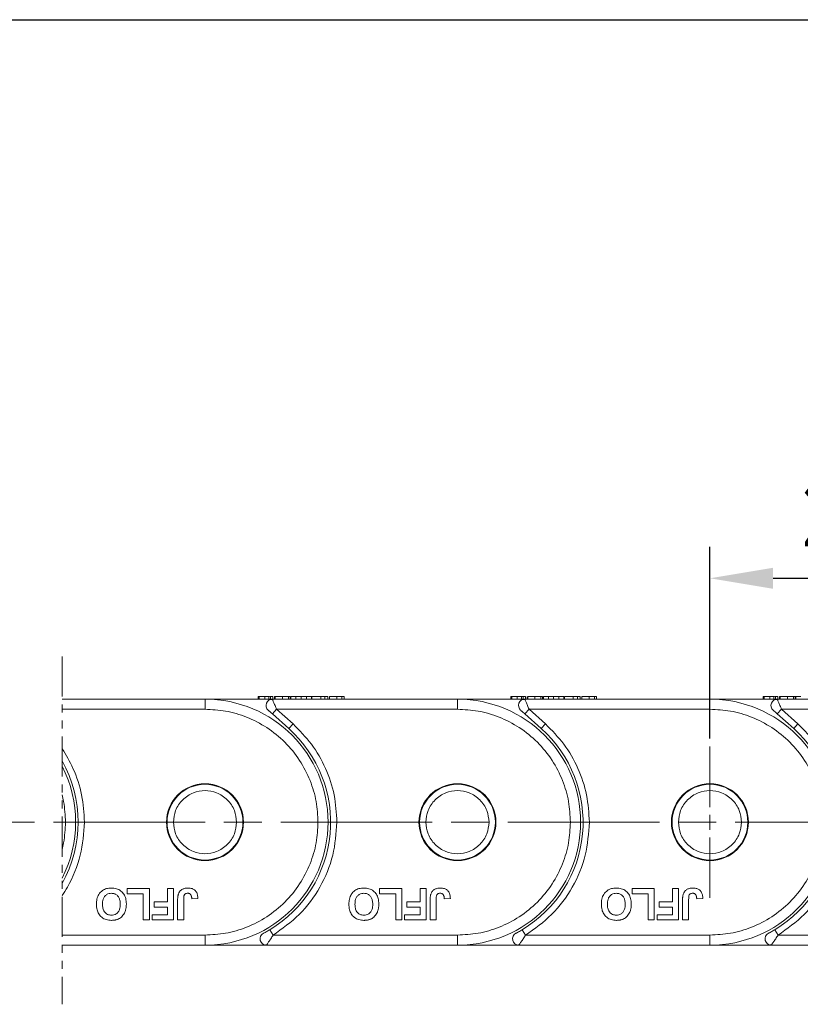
# Model space of a CAD drawing. Header units: millimetres. Extents: x 3378 to 3879, y -297 to 55.
# Tile 16 of 31: x 3697 to 3759, y -149 to -71. Entities that reach past the tile are written whole.
import ezdxf

# ---------------------------------------------------------------- set-up
doc = ezdxf.new("R2010")
doc.units = ezdxf.units.MM
for name, pattern in [('ACAD_ISO08W100', [36, 24, -3, 6, -3]), ('CENTER', [0.6, 0.375, -0.075, 0.075, -0.075]), ('PHANTOM2', [31.75, 15.875, -3.175, 3.175, -3.175, 3.175, -3.175])]:
    doc.linetypes.add(name, pattern=pattern)
doc.layers.add('中心线', color=1, linetype='CENTER', lineweight=25)
doc.styles.get("Standard").update_dxf_attribs({"font": '仿宋_GB2312.ttf', "width": 0.8})
doc.dimstyles.new('ISO-15', dxfattribs={"dimtxt": 5, "dimasz": 5, "dimexe": 2.5, "dimexo": 0.625, "dimgap": 2.5, "dimtad": 1, "dimdsep": 46, "dimtxsty": 'Standard', "dimcen": 2.5, "dimadec": 0, "dimazin": 0, "dimtfac": 1, "dimtmove": 0, "dimatfit": 3, "dimfxl": 0, "dimarcsym": 0})

# ---------------------------------------------------------------- blocks, each defined once
blk = doc.blocks.new('*D296')
at = {"color": 0, "lineweight": -2}
for p, q in [((3669.382, -71.374), (3841.523, -71.374)), ((3839.023, -76.374), (3839.023, -139.728)), ((3802.722, -144.728), (3841.523, -144.728))]:
    blk.add_line(p, q, dxfattribs=at)
at = {"color": 0, "lineweight": 9}
for points in [[(3838.189, -76.374), (3839.856, -76.374), (3839.023, -71.374)], [(3838.189, -139.728), (3839.856, -139.728), (3839.023, -144.728)]]:
    blk.add_solid(points, dxfattribs=at)
at = {"layer": 'Defpoints', "color": 0, "lineweight": 9}
for p in [(3668.757, -71.374), (3802.097, -144.728), (3839.023, -144.728)]:
    blk.add_point(p, dxfattribs=at)
at = {"color": 0, "lineweight": 9, "insert": (3834.023, -108.051), "char_height": 5, "attachment_point": 5, "rotation": 90}
blk.add_mtext('2R+19.5', dxfattribs=at)
blk = doc.blocks.new('*D298')
at = {"color": 0, "lineweight": -2}
for p, q in [((3752.097, -128.344), (3752.097, -113.147)), ((3772.097, -128.344), (3772.097, -113.147)), ((3757.097, -115.647), (3767.097, -115.647))]:
    blk.add_line(p, q, dxfattribs=at)
at = {"color": 0, "lineweight": 9}
for points in [[(3757.097, -114.814), (3757.097, -116.48), (3752.097, -115.647)], [(3767.097, -114.814), (3767.097, -116.48), (3772.097, -115.647)]]:
    blk.add_solid(points, dxfattribs=at)
at = {"layer": 'Defpoints', "color": 0, "lineweight": 9}
for p in [(3772.097, -115.647), (3752.097, -128.969), (3772.097, -128.969)]:
    blk.add_point(p, dxfattribs=at)
at = {"color": 0, "lineweight": 9, "insert": (3762.097, -110.647), "char_height": 5, "attachment_point": 5}
blk.add_mtext('20', dxfattribs=at)

msp = doc.modelspace()

# ---------------------------------------------------------------- linework, layer by layer
at = {"color": 3, "linetype": 'PHANTOM2', "lineweight": 9, "ltscale": 0.2}
msp.add_line((3700.782, -121.84), (3700.782, -149.414), dxfattribs=at)
at = {"color": 7, "linetype": 'Continuous', "lineweight": 15}
for p, q in [((3712.097, -125.228), (3700.782, -125.228)), ((3717.432, -125.228), (3712.097, -125.228)), ((3712.097, -125.228), (3712.097, -126.028)), ((3716.319, -125.028), (3716.319, -125.228)), ((3716.396, -125.028), (3716.396, -125.228)), ((3717.165, -125.028), (3716.832, -125.028)), ((3716.832, -125.028), (3716.832, -125.228)), ((3717.165, -125.028), (3717.165, -125.228)), ((3717.298, -125.028), (3717.298, -125.228)), ((3717.439, -125.243), (3717.307, -125.244)), ((3732.097, -125.228), (3717.432, -125.228)), ((3717.473, -125.228), (3717.473, -125.028)), ((3717.608, -125.028), (3717.608, -125.228)), ((3717.623, -125.028), (3717.608, -125.028)), ((3717.659, -125.028), (3717.659, -125.228)), ((3718.238, -125.028), (3718.238, -125.228)), ((3718.713, -125.228), (3718.713, -125.028)), ((3718.838, -125.028), (3718.838, -125.228)), ((3718.864, -125.028), (3718.86, -125.028)), ((3718.864, -125.028), (3718.864, -125.228)), ((3718.909, -125.028), (3718.909, -125.228)), ((3719.301, -125.028), (3718.909, -125.028)), ((3719.301, -125.028), (3719.301, -125.228)), ((3719.717, -125.028), (3719.301, -125.028)), ((3719.717, -125.228), (3719.717, -125.028)), ((3720.133, -125.028), (3719.717, -125.028)), ((3720.133, -125.028), (3720.133, -125.228)), ((3720.524, -125.028), (3720.133, -125.028)), ((3720.524, -125.028), (3720.524, -125.228)), ((3720.569, -125.028), (3720.569, -125.228)), ((3721.262, -125.028), (3720.569, -125.028)), ((3721.262, -125.028), (3721.262, -125.228)), ((3721.595, -125.028), (3721.262, -125.028)), ((3721.595, -125.028), (3721.595, -125.228)), ((3721.826, -125.028), (3721.595, -125.028)), ((3721.826, -125.028), (3721.826, -125.228)), ((3721.96, -125.228), (3721.96, -125.028)), ((3722.537, -125.028), (3722.537, -125.228)), ((3722.939, -125.028), (3722.939, -125.228)), ((3723.114, -125.028), (3723.114, -125.228)), ((3732.097, -125.228), (3732.097, -126.028)), ((3737.432, -125.228), (3732.097, -125.228)), ((3736.319, -125.028), (3736.319, -125.228)), ((3736.396, -125.028), (3736.396, -125.228)), ((3737.165, -125.028), (3736.832, -125.028)), ((3736.832, -125.028), (3736.832, -125.228)), ((3737.165, -125.028), (3737.165, -125.228)), ((3737.298, -125.028), (3737.298, -125.228)), ((3737.439, -125.243), (3737.307, -125.244)), ((3752.097, -125.228), (3737.432, -125.228)), ((3737.473, -125.228), (3737.473, -125.028)), ((3737.608, -125.028), (3737.608, -125.228)), ((3737.623, -125.028), (3737.608, -125.028)), ((3737.659, -125.028), (3737.659, -125.228)), ((3738.238, -125.028), (3738.238, -125.228)), ((3738.713, -125.228), (3738.713, -125.028)), ((3738.838, -125.028), (3738.838, -125.228)), ((3738.864, -125.028), (3738.86, -125.028)), ((3738.864, -125.028), (3738.864, -125.228)), ((3738.909, -125.028), (3738.909, -125.228)), ((3739.301, -125.028), (3738.909, -125.028)), ((3739.301, -125.028), (3739.301, -125.228)), ((3739.717, -125.028), (3739.301, -125.028)), ((3739.717, -125.228), (3739.717, -125.028)), ((3740.133, -125.028), (3739.717, -125.028)), ((3740.133, -125.028), (3740.133, -125.228)), ((3740.524, -125.028), (3740.133, -125.028)), ((3740.524, -125.028), (3740.524, -125.228)), ((3740.569, -125.028), (3740.569, -125.228)), ((3741.262, -125.028), (3740.569, -125.028)), ((3741.262, -125.028), (3741.262, -125.228)), ((3741.595, -125.028), (3741.262, -125.028)), ((3741.595, -125.028), (3741.595, -125.228)), ((3741.826, -125.028), (3741.595, -125.028)), ((3741.826, -125.028), (3741.826, -125.228)), ((3741.96, -125.228), (3741.96, -125.028)), ((3742.537, -125.028), (3742.537, -125.228)), ((3742.939, -125.028), (3742.939, -125.228)), ((3743.114, -125.028), (3743.114, -125.228)), ((3752.097, -125.228), (3752.097, -126.028)), ((3757.432, -125.228), (3752.097, -125.228)), ((3756.319, -125.028), (3756.319, -125.228)), ((3756.396, -125.028), (3756.396, -125.228)), ((3756.832, -125.028), (3756.832, -125.228)), ((3757.165, -125.028), (3756.832, -125.028)), ((3757.165, -125.028), (3757.165, -125.228)), ((3757.298, -125.028), (3757.298, -125.228)), ((3757.439, -125.243), (3757.307, -125.244)), ((3772.097, -125.228), (3757.432, -125.228)), ((3757.473, -125.228), (3757.473, -125.028)), ((3757.608, -125.028), (3757.608, -125.228)), ((3757.623, -125.028), (3757.608, -125.028)), ((3757.659, -125.028), (3757.659, -125.228)), ((3758.238, -125.028), (3758.238, -125.228)), ((3758.713, -125.228), (3758.713, -125.028)), ((3758.838, -125.028), (3758.838, -125.228)), ((3758.864, -125.028), (3758.86, -125.028)), ((3758.864, -125.028), (3758.864, -125.228)), ((3758.909, -125.028), (3758.909, -125.228)), ((3759.301, -125.028), (3758.909, -125.028)), ((3700.782, -126.028), (3712.097, -126.028)), ((3717.433, -126.4), (3717.767, -126.028)), ((3717.433, -126.4), (3718.735, -127.566)), ((3717.767, -126.028), (3719.069, -127.194)), ((3717.767, -126.028), (3732.097, -126.028)), ((3737.433, -126.4), (3737.767, -126.028)), ((3737.433, -126.4), (3738.735, -127.566)), ((3737.767, -126.028), (3739.069, -127.194)), ((3737.767, -126.028), (3752.097, -126.028)), ((3757.433, -126.4), (3757.767, -126.028)), ((3757.433, -126.4), (3758.735, -127.566)), ((3757.767, -126.028), (3759.069, -127.194)), ((3757.767, -126.028), (3772.097, -126.028)), ((3719.069, -127.194), (3718.735, -127.566)), ((3739.069, -127.194), (3738.735, -127.566)), ((3759.069, -127.194), (3758.735, -127.566)), ((3705.928, -140.645), (3705.928, -140.228)), ((3705.928, -140.228), (3707.691, -140.228)), ((3707.691, -140.228), (3707.691, -142.728)), ((3709.131, -140.228), (3709.612, -140.228)), ((3709.131, -141.286), (3709.131, -140.228)), ((3709.612, -140.228), (3709.612, -142.728)), ((3725.928, -140.228), (3727.691, -140.228)), ((3725.928, -140.645), (3725.928, -140.228)), ((3727.691, -140.228), (3727.691, -142.728)), ((3729.131, -140.228), (3729.612, -140.228)), ((3729.131, -141.286), (3729.131, -140.228)), ((3729.612, -140.228), (3729.612, -142.728)), ((3745.928, -140.228), (3747.691, -140.228)), ((3745.928, -140.645), (3745.928, -140.228)), ((3747.691, -140.228), (3747.691, -142.728)), ((3749.131, -140.228), (3749.612, -140.228)), ((3749.131, -141.286), (3749.131, -140.228)), ((3749.612, -140.228), (3749.612, -142.728)), ((3707.21, -140.645), (3705.928, -140.645)), ((3707.21, -142.728), (3707.21, -140.645)), ((3709.93, -142.728), (3709.93, -141.152)), ((3710.411, -141.11), (3710.411, -142.728)), ((3711.052, -141.061), (3711.533, -141.029)), ((3727.21, -140.645), (3725.928, -140.645)), ((3727.21, -142.728), (3727.21, -140.645)), ((3729.93, -142.728), (3729.93, -141.152)), ((3730.411, -141.11), (3730.411, -142.728)), ((3731.052, -141.061), (3731.533, -141.029)), ((3747.21, -140.645), (3745.928, -140.645)), ((3747.21, -142.728), (3747.21, -140.645)), ((3749.93, -142.728), (3749.93, -141.152)), ((3750.411, -141.11), (3750.411, -142.728)), ((3751.052, -141.061), (3751.533, -141.029)), ((3708.073, -141.286), (3709.131, -141.286)), ((3708.073, -141.702), (3708.073, -141.286)), ((3709.131, -141.702), (3708.073, -141.702)), ((3709.131, -142.311), (3709.131, -141.702)), ((3728.073, -141.702), (3728.073, -141.286)), ((3728.073, -141.286), (3729.131, -141.286)), ((3729.131, -141.702), (3728.073, -141.702)), ((3729.131, -142.311), (3729.131, -141.702)), ((3748.073, -141.286), (3749.131, -141.286)), ((3748.073, -141.702), (3748.073, -141.286)), ((3749.131, -141.702), (3748.073, -141.702)), ((3749.131, -142.311), (3749.131, -141.702)), ((3707.691, -142.728), (3707.21, -142.728)), ((3707.913, -142.728), (3707.913, -142.311)), ((3707.913, -142.311), (3709.131, -142.311)), ((3709.612, -142.728), (3707.913, -142.728)), ((3710.411, -142.728), (3709.93, -142.728)), ((3727.691, -142.728), (3727.21, -142.728)), ((3727.913, -142.728), (3727.913, -142.311)), ((3727.913, -142.311), (3729.131, -142.311)), ((3729.612, -142.728), (3727.913, -142.728)), ((3730.411, -142.728), (3729.93, -142.728)), ((3747.691, -142.728), (3747.21, -142.728)), ((3747.913, -142.311), (3749.131, -142.311)), ((3747.913, -142.728), (3747.913, -142.311)), ((3749.612, -142.728), (3747.913, -142.728)), ((3750.411, -142.728), (3749.93, -142.728)), ((3717.491, -143.928), (3717.233, -143.5)), ((3737.491, -143.928), (3737.233, -143.5)), ((3757.491, -143.928), (3757.233, -143.5)), ((3712.097, -143.928), (3700.782, -143.928)), ((3712.097, -144.728), (3712.097, -143.928)), ((3732.097, -143.928), (3717.491, -143.928)), ((3732.097, -144.728), (3732.097, -143.928)), ((3752.097, -143.928), (3737.491, -143.928)), ((3752.097, -144.728), (3752.097, -143.928)), ((3772.097, -143.928), (3757.491, -143.928)), ((3700.782, -144.728), (3712.097, -144.728)), ((3712.097, -144.728), (3716.959, -144.728)), ((3716.959, -144.728), (3732.097, -144.728)), ((3732.097, -144.728), (3736.959, -144.728)), ((3736.959, -144.728), (3752.097, -144.728)), ((3752.097, -144.728), (3756.959, -144.728)), ((3756.959, -144.728), (3772.097, -144.728))]:
    msp.add_line(p, q, dxfattribs=at)
for centre, radius in [((3712.097, -134.978), 3.05), ((3712.097, -134.978), 3), ((3732.097, -134.978), 3.05), ((3732.097, -134.978), 3), ((3752.097, -134.978), 3.05), ((3752.097, -134.978), 3)]:
    msp.add_circle(centre, radius, dxfattribs=at)
for centre, radius, start, end in [((3712.097, -134.978), 9.75, 270, 90), ((3717.432, -125.728), 0.5, 90, 228.15), ((3732.097, -134.978), 9.75, 270, 90), ((3737.432, -125.728), 0.5, 90, 228.15), ((3752.097, -134.978), 9.75, 270, 90), ((3757.432, -125.728), 0.5, 90, 228.15), ((3712.097, -134.978), 9.95, 301.07867, 48.15), ((3732.097, -134.978), 9.95, 301.07867, 48.15), ((3752.097, -134.978), 9.95, 301.07867, 48.15), ((3692.097, -134.978), 9.95, 330.79668, 29.20332), ((3692.097, -134.978), 9.75, 332.97387, 27.02613), ((3716.959, -144.228), 0.5, 117.72786, 270), ((3736.959, -144.228), 0.5, 117.72786, 270), ((3756.959, -144.228), 0.5, 117.72786, 270)]:
    msp.add_arc(centre, radius, start, end, dxfattribs=at)
for points, knots in [([(3716.493, -125.028), (3716.468, -125.028), (3716.418, -125.028), (3716.375, -125.028), (3716.347, -125.028), (3716.33, -125.028), (3716.321, -125.028), (3716.32, -125.028), (3716.319, -125.028)], [0, 0, 0, 0, 0.1714431, 0.347826, 0.5087935, 0.6709152, 0.8352601, 1, 1, 1, 1]), ([(3716.832, -125.028), (3716.786, -125.028), (3716.702, -125.028), (3716.553, -125.028), (3716.449, -125.028), (3716.396, -125.028)], [0, 0, 0, 0, 0.367019, 0.679786, 1, 1, 1, 1]), ([(3717.298, -125.028), (3717.279, -125.028), (3717.253, -125.028), (3717.217, -125.028), (3717.207, -125.028)], [0, 0, 0, 0, 0.731068, 1, 1, 1, 1]), ([(3717.473, -125.028), (3717.472, -125.028), (3717.47, -125.028), (3717.452, -125.028), (3717.426, -125.028), (3717.397, -125.028), (3717.358, -125.028), (3717.318, -125.028), (3717.298, -125.028)], [0, 0, 0, 0, 0.239045, 0.479189, 0.606249, 0.73402, 0.865685, 1, 1, 1, 1]), ([(3717.432, -125.228), (3717.432, -125.228), (3717.432, -125.228), (3717.438, -125.243), (3717.439, -125.243)], [0, 0, 0, 0, 0.979106, 1, 1, 1, 1]), ([(3717.439, -125.243), (3717.444, -125.255), (3717.455, -125.281), (3717.486, -125.357), (3717.543, -125.494), (3717.639, -125.722), (3717.725, -125.928), (3717.767, -126.028)], [0, 0, 0, 0, 0.132525, 0.273162, 0.419796, 0.718424, 1, 1, 1, 1]), ([(3718.238, -125.028), (3718.17, -125.028), (3718.046, -125.028), (3717.887, -125.028), (3717.77, -125.028), (3717.689, -125.028), (3717.669, -125.028), (3717.659, -125.028)], [0, 0, 0, 0, 0.219903, 0.401483, 0.582484, 0.790929, 1, 1, 1, 1]), ([(3718.713, -125.028), (3718.693, -125.028), (3718.654, -125.028), (3718.583, -125.028), (3718.504, -125.028), (3718.422, -125.028), (3718.332, -125.028), (3718.269, -125.028), (3718.238, -125.028)], [0, 0, 0, 0, 0.177376, 0.35832, 0.511584, 0.66939, 0.832541, 1, 1, 1, 1]), ([(3718.838, -125.028), (3718.838, -125.028), (3718.837, -125.028), (3718.827, -125.028), (3718.814, -125.028), (3718.792, -125.028), (3718.761, -125.028), (3718.729, -125.028), (3718.713, -125.028)], [0, 0, 0, 0, 0.164091, 0.329194, 0.461325, 0.594454, 0.795732, 1, 1, 1, 1]), ([(3722.537, -125.028), (3722.469, -125.028), (3722.338, -125.028), (3722.184, -125.028), (3722.058, -125.028), (3721.972, -125.028), (3721.965, -125.028), (3721.96, -125.028)], [0, 0, 0, 0, 0.154712, 0.295547, 0.420761, 0.630514, 1, 1, 1, 1]), ([(3722.939, -125.028), (3722.92, -125.028), (3722.879, -125.028), (3722.803, -125.028), (3722.72, -125.028), (3722.647, -125.028), (3722.586, -125.028), (3722.553, -125.028), (3722.537, -125.028)], [0, 0, 0, 0, 0.2065585, 0.420423, 0.6036233, 0.7939578, 0.8966075, 1, 1, 1, 1]), ([(3723.114, -125.028), (3723.113, -125.028), (3723.111, -125.028), (3723.093, -125.028), (3723.067, -125.028), (3723.038, -125.028), (3722.999, -125.028), (3722.96, -125.028), (3722.939, -125.028)], [0, 0, 0, 0, 0.2383707, 0.4778187, 0.6052177, 0.7333115, 0.865299, 1, 1, 1, 1]), ([(3736.493, -125.028), (3736.468, -125.028), (3736.418, -125.028), (3736.375, -125.028), (3736.347, -125.028), (3736.33, -125.028), (3736.321, -125.028), (3736.32, -125.028), (3736.319, -125.028)], [0, 0, 0, 0, 0.171443, 0.347826, 0.508794, 0.670915, 0.83526, 1, 1, 1, 1]), ([(3736.832, -125.028), (3736.786, -125.028), (3736.702, -125.028), (3736.553, -125.028), (3736.449, -125.028), (3736.396, -125.028)], [0, 0, 0, 0, 0.367019, 0.679786, 1, 1, 1, 1]), ([(3737.298, -125.028), (3737.279, -125.028), (3737.253, -125.028), (3737.217, -125.028), (3737.207, -125.028)], [0, 0, 0, 0, 0.731068, 1, 1, 1, 1]), ([(3737.473, -125.028), (3737.472, -125.028), (3737.47, -125.028), (3737.452, -125.028), (3737.426, -125.028), (3737.397, -125.028), (3737.358, -125.028), (3737.318, -125.028), (3737.298, -125.028)], [0, 0, 0, 0, 0.239045, 0.479189, 0.606249, 0.73402, 0.865685, 1, 1, 1, 1]), ([(3737.432, -125.228), (3737.432, -125.228), (3737.432, -125.228), (3737.438, -125.243), (3737.439, -125.243)], [0, 0, 0, 0, 0.979106, 1, 1, 1, 1]), ([(3737.439, -125.243), (3737.444, -125.255), (3737.455, -125.281), (3737.486, -125.357), (3737.543, -125.494), (3737.639, -125.722), (3737.725, -125.928), (3737.767, -126.028)], [0, 0, 0, 0, 0.132525, 0.273162, 0.419796, 0.718424, 1, 1, 1, 1]), ([(3738.238, -125.028), (3738.17, -125.028), (3738.046, -125.028), (3737.887, -125.028), (3737.77, -125.028), (3737.689, -125.028), (3737.669, -125.028), (3737.659, -125.028)], [0, 0, 0, 0, 0.219903, 0.401483, 0.582484, 0.790929, 1, 1, 1, 1]), ([(3738.713, -125.028), (3738.693, -125.028), (3738.654, -125.028), (3738.583, -125.028), (3738.504, -125.028), (3738.422, -125.028), (3738.332, -125.028), (3738.269, -125.028), (3738.238, -125.028)], [0, 0, 0, 0, 0.177376, 0.35832, 0.511584, 0.66939, 0.832541, 1, 1, 1, 1]), ([(3738.838, -125.028), (3738.838, -125.028), (3738.837, -125.028), (3738.827, -125.028), (3738.814, -125.028), (3738.792, -125.028), (3738.761, -125.028), (3738.729, -125.028), (3738.713, -125.028)], [0, 0, 0, 0, 0.164091, 0.329194, 0.461325, 0.594454, 0.795732, 1, 1, 1, 1]), ([(3742.537, -125.028), (3742.469, -125.028), (3742.338, -125.028), (3742.184, -125.028), (3742.058, -125.028), (3741.972, -125.028), (3741.965, -125.028), (3741.96, -125.028)], [0, 0, 0, 0, 0.154712, 0.295547, 0.420761, 0.630514, 1, 1, 1, 1]), ([(3742.939, -125.028), (3742.92, -125.028), (3742.879, -125.028), (3742.803, -125.028), (3742.72, -125.028), (3742.647, -125.028), (3742.586, -125.028), (3742.553, -125.028), (3742.537, -125.028)], [0, 0, 0, 0, 0.2065585, 0.420423, 0.6036233, 0.7939578, 0.8966075, 1, 1, 1, 1]), ([(3743.114, -125.028), (3743.113, -125.028), (3743.111, -125.028), (3743.093, -125.028), (3743.067, -125.028), (3743.038, -125.028), (3742.999, -125.028), (3742.96, -125.028), (3742.939, -125.028)], [0, 0, 0, 0, 0.2383707, 0.4778187, 0.6052177, 0.7333115, 0.865299, 1, 1, 1, 1]), ([(3756.493, -125.028), (3756.468, -125.028), (3756.418, -125.028), (3756.375, -125.028), (3756.347, -125.028), (3756.33, -125.028), (3756.321, -125.028), (3756.32, -125.028), (3756.319, -125.028)], [0, 0, 0, 0, 0.171443, 0.347826, 0.508794, 0.670915, 0.83526, 1, 1, 1, 1]), ([(3756.832, -125.028), (3756.786, -125.028), (3756.702, -125.028), (3756.553, -125.028), (3756.449, -125.028), (3756.396, -125.028)], [0, 0, 0, 0, 0.367019, 0.679786, 1, 1, 1, 1]), ([(3757.298, -125.028), (3757.279, -125.028), (3757.253, -125.028), (3757.217, -125.028), (3757.207, -125.028)], [0, 0, 0, 0, 0.731068, 1, 1, 1, 1]), ([(3757.473, -125.028), (3757.472, -125.028), (3757.47, -125.028), (3757.452, -125.028), (3757.426, -125.028), (3757.397, -125.028), (3757.358, -125.028), (3757.318, -125.028), (3757.298, -125.028)], [0, 0, 0, 0, 0.239045, 0.479189, 0.606249, 0.73402, 0.865685, 1, 1, 1, 1]), ([(3757.432, -125.228), (3757.432, -125.228), (3757.432, -125.228), (3757.438, -125.243), (3757.439, -125.243)], [0, 0, 0, 0, 0.979106, 1, 1, 1, 1]), ([(3757.439, -125.243), (3757.444, -125.255), (3757.455, -125.281), (3757.486, -125.357), (3757.543, -125.494), (3757.639, -125.722), (3757.725, -125.928), (3757.767, -126.028)], [0, 0, 0, 0, 0.132525, 0.273162, 0.419796, 0.718424, 1, 1, 1, 1]), ([(3758.238, -125.028), (3758.17, -125.028), (3758.046, -125.028), (3757.887, -125.028), (3757.77, -125.028), (3757.689, -125.028), (3757.669, -125.028), (3757.659, -125.028)], [0, 0, 0, 0, 0.219903, 0.401483, 0.582484, 0.790929, 1, 1, 1, 1]), ([(3758.713, -125.028), (3758.693, -125.028), (3758.654, -125.028), (3758.583, -125.028), (3758.504, -125.028), (3758.422, -125.028), (3758.332, -125.028), (3758.269, -125.028), (3758.238, -125.028)], [0, 0, 0, 0, 0.177376, 0.35832, 0.511584, 0.66939, 0.832541, 1, 1, 1, 1]), ([(3758.838, -125.028), (3758.838, -125.028), (3758.837, -125.028), (3758.827, -125.028), (3758.814, -125.028), (3758.792, -125.028), (3758.761, -125.028), (3758.729, -125.028), (3758.713, -125.028)], [0, 0, 0, 0, 0.164091, 0.329194, 0.461325, 0.594454, 0.795732, 1, 1, 1, 1]), ([(3721.047, -134.978), (3721.018, -134.432), (3720.958, -133.308), (3720.46, -131.64), (3719.634, -130.036), (3718.47, -128.605), (3717.039, -127.441), (3715.435, -126.615), (3713.767, -126.117), (3712.643, -126.057), (3712.097, -126.028)], [0, 0, 0, 0, 0.116516, 0.240011, 0.368641, 0.5, 0.631359, 0.759989, 0.883484, 1, 1, 1, 1]), ([(3717.099, -126.1), (3717.1, -126.102), (3717.102, -126.104), (3717.122, -126.121), (3717.153, -126.149), (3717.213, -126.203), (3717.309, -126.289), (3717.392, -126.363), (3717.433, -126.4)], [0, 0, 0, 0, 0.09517, 0.195508, 0.310112, 0.437792, 0.718545, 1, 1, 1, 1]), ([(3741.047, -134.978), (3741.018, -134.432), (3740.958, -133.308), (3740.46, -131.64), (3739.634, -130.036), (3738.47, -128.605), (3737.039, -127.441), (3735.435, -126.615), (3733.767, -126.117), (3732.643, -126.057), (3732.097, -126.028)], [0, 0, 0, 0, 0.116516, 0.240011, 0.368641, 0.5, 0.631359, 0.759989, 0.883484, 1, 1, 1, 1]), ([(3737.099, -126.1), (3737.1, -126.102), (3737.102, -126.104), (3737.122, -126.121), (3737.153, -126.149), (3737.213, -126.203), (3737.309, -126.289), (3737.392, -126.363), (3737.433, -126.4)], [0, 0, 0, 0, 0.09517, 0.195508, 0.310112, 0.437792, 0.718545, 1, 1, 1, 1]), ([(3761.047, -134.978), (3761.018, -134.432), (3760.958, -133.308), (3760.46, -131.64), (3759.634, -130.036), (3758.47, -128.605), (3757.039, -127.441), (3755.435, -126.615), (3753.767, -126.117), (3752.643, -126.057), (3752.097, -126.028)], [0, 0, 0, 0, 0.116516, 0.240011, 0.368641, 0.5, 0.631359, 0.759989, 0.883484, 1, 1, 1, 1]), ([(3757.099, -126.1), (3757.1, -126.102), (3757.102, -126.104), (3757.122, -126.121), (3757.153, -126.149), (3757.213, -126.203), (3757.309, -126.289), (3757.392, -126.363), (3757.433, -126.4)], [0, 0, 0, 0, 0.09517, 0.195508, 0.310112, 0.437792, 0.718545, 1, 1, 1, 1]), ([(3719.069, -127.194), (3719.579, -127.709), (3720.611, -128.751), (3721.7, -130.687), (3722.416, -132.79), (3722.503, -134.254), (3722.547, -134.978)], [0, 0, 0, 0, 0.247221, 0.5, 0.752779, 1, 1, 1, 1]), ([(3739.069, -127.194), (3739.579, -127.709), (3740.611, -128.751), (3741.7, -130.687), (3742.416, -132.79), (3742.503, -134.254), (3742.547, -134.978)], [0, 0, 0, 0, 0.247221, 0.5, 0.752779, 1, 1, 1, 1]), ([(3759.069, -127.194), (3759.579, -127.709), (3760.611, -128.751), (3761.7, -130.687), (3762.416, -132.79), (3762.503, -134.254), (3762.547, -134.978)], [0, 0, 0, 0, 0.247221, 0.5, 0.752779, 1, 1, 1, 1]), ([(3700.782, -129.159), (3701.113, -129.648), (3701.748, -130.828), (3702.416, -132.79), (3702.503, -134.254), (3702.547, -134.978)], [0.2978097, 0.2978097, 0.2978097, 0.2978097, 0.5, 0.7527791, 1, 1, 1, 1]), ([(3709.597, -134.978), (3709.63, -134.664), (3709.682, -134.178), (3709.993, -133.595), (3710.317, -133.198), (3710.714, -132.873), (3711.297, -132.572), (3712.097, -132.417), (3712.897, -132.572), (3713.479, -132.873), (3713.877, -133.198), (3714.2, -133.596), (3714.511, -134.178), (3714.563, -134.664), (3714.597, -134.978)], [0, 0, 0, 0, 0.119721, 0.184895, 0.25, 0.315174, 0.380279, 0.5, 0.619721, 0.684895, 0.75, 0.815174, 0.880279, 1, 1, 1, 1]), ([(3729.597, -134.978), (3729.63, -134.664), (3729.682, -134.178), (3729.993, -133.595), (3730.317, -133.198), (3730.714, -132.873), (3731.297, -132.572), (3732.097, -132.417), (3732.897, -132.572), (3733.479, -132.873), (3733.877, -133.198), (3734.2, -133.596), (3734.511, -134.178), (3734.563, -134.664), (3734.597, -134.978)], [0, 0, 0, 0, 0.119721, 0.184895, 0.25, 0.315174, 0.380279, 0.5, 0.619721, 0.684895, 0.75, 0.815174, 0.880279, 1, 1, 1, 1]), ([(3749.597, -134.978), (3749.63, -134.664), (3749.682, -134.178), (3749.993, -133.595), (3750.317, -133.198), (3750.714, -132.873), (3751.297, -132.572), (3752.097, -132.417), (3752.897, -132.572), (3753.479, -132.873), (3753.877, -133.198), (3754.2, -133.596), (3754.511, -134.178), (3754.563, -134.664), (3754.597, -134.978)], [0, 0, 0, 0, 0.119721, 0.184895, 0.25, 0.315174, 0.380279, 0.5, 0.619721, 0.684895, 0.75, 0.815174, 0.880279, 1, 1, 1, 1]), ([(3701.047, -134.978), (3701.018, -134.432), (3700.979, -133.699), (3700.827, -132.982), (3700.782, -132.801)], [0, 0, 0, 0, 0.116516, 0.1564902, 0.1564902, 0.1564902, 0.1564902]), ([(3702.547, -134.978), (3702.482, -135.859), (3702.351, -137.651), (3701.542, -139.566), (3700.928, -140.574), (3700.782, -140.794)], [0, 0, 0, 0, 0.245823, 0.5, 0.5734382, 0.5734382, 0.5734382, 0.5734382]), ([(3700.782, -137.156), (3700.827, -136.974), (3700.979, -136.257), (3701.018, -135.524), (3701.047, -134.978)], [0.8435098, 0.8435098, 0.8435098, 0.8435098, 0.883484, 1, 1, 1, 1]), ([(3714.597, -134.978), (3714.563, -135.292), (3714.511, -135.778), (3714.2, -136.361), (3713.877, -136.758), (3713.479, -137.083), (3712.896, -137.384), (3712.097, -137.539), (3711.297, -137.384), (3710.714, -137.083), (3710.316, -136.758), (3709.993, -136.361), (3709.682, -135.778), (3709.63, -135.292), (3709.597, -134.978)], [0, 0, 0, 0, 0.119721, 0.184895, 0.25, 0.315174, 0.380279, 0.5, 0.619721, 0.684895, 0.75, 0.815174, 0.880279, 1, 1, 1, 1]), ([(3712.097, -143.928), (3712.643, -143.899), (3713.767, -143.839), (3715.435, -143.341), (3717.039, -142.516), (3718.47, -141.351), (3719.634, -139.92), (3720.46, -138.316), (3720.958, -136.648), (3721.018, -135.524), (3721.047, -134.978)], [0, 0, 0, 0, 0.116516, 0.240011, 0.368641, 0.5, 0.631359, 0.759989, 0.883484, 1, 1, 1, 1]), ([(3722.547, -134.978), (3722.482, -135.859), (3722.351, -137.651), (3721.287, -140.169), (3719.68, -142.381), (3718.212, -143.418), (3717.491, -143.928)], [0, 0, 0, 0, 0.245823, 0.5, 0.754177, 1, 1, 1, 1]), ([(3734.597, -134.978), (3734.563, -135.292), (3734.511, -135.778), (3734.2, -136.361), (3733.877, -136.758), (3733.479, -137.083), (3732.896, -137.384), (3732.097, -137.539), (3731.297, -137.384), (3730.714, -137.083), (3730.316, -136.758), (3729.993, -136.361), (3729.682, -135.778), (3729.63, -135.292), (3729.597, -134.978)], [0, 0, 0, 0, 0.119721, 0.184895, 0.25, 0.315174, 0.380279, 0.5, 0.619721, 0.684895, 0.75, 0.815174, 0.880279, 1, 1, 1, 1]), ([(3732.097, -143.928), (3732.643, -143.899), (3733.767, -143.839), (3735.435, -143.341), (3737.039, -142.516), (3738.47, -141.351), (3739.634, -139.92), (3740.46, -138.316), (3740.958, -136.648), (3741.018, -135.524), (3741.047, -134.978)], [0, 0, 0, 0, 0.116516, 0.240011, 0.368641, 0.5, 0.631359, 0.759989, 0.883484, 1, 1, 1, 1]), ([(3742.547, -134.978), (3742.482, -135.859), (3742.351, -137.651), (3741.287, -140.169), (3739.68, -142.381), (3738.212, -143.418), (3737.491, -143.928)], [0, 0, 0, 0, 0.245823, 0.5, 0.754177, 1, 1, 1, 1]), ([(3754.597, -134.978), (3754.563, -135.292), (3754.511, -135.778), (3754.2, -136.361), (3753.877, -136.758), (3753.479, -137.083), (3752.896, -137.384), (3752.097, -137.539), (3751.297, -137.384), (3750.714, -137.083), (3750.316, -136.758), (3749.993, -136.361), (3749.682, -135.778), (3749.63, -135.292), (3749.597, -134.978)], [0, 0, 0, 0, 0.119721, 0.184895, 0.25, 0.315174, 0.380279, 0.5, 0.619721, 0.684895, 0.75, 0.815174, 0.880279, 1, 1, 1, 1]), ([(3752.097, -143.928), (3752.643, -143.899), (3753.767, -143.839), (3755.435, -143.341), (3757.039, -142.516), (3758.47, -141.351), (3759.634, -139.92), (3760.46, -138.316), (3760.958, -136.648), (3761.018, -135.524), (3761.047, -134.978)], [0, 0, 0, 0, 0.116516, 0.240011, 0.368641, 0.5, 0.631359, 0.759989, 0.883484, 1, 1, 1, 1]), ([(3762.547, -134.978), (3762.482, -135.859), (3762.351, -137.651), (3761.287, -140.169), (3759.68, -142.381), (3758.212, -143.418), (3757.491, -143.928)], [0, 0, 0, 0, 0.245823, 0.5, 0.754177, 1, 1, 1, 1]), ([(3703.494, -141.475), (3703.501, -141.34), (3703.514, -141.071), (3703.668, -140.683), (3703.942, -140.393), (3704.297, -140.22), (3704.546, -140.204), (3704.677, -140.196)], [0, 0, 0, 0, 0.204609, 0.411109, 0.621842, 0.801311, 1, 1, 1, 1]), ([(3704.677, -140.196), (3704.811, -140.205), (3705.083, -140.222), (3705.438, -140.407), (3705.688, -140.687), (3705.843, -141.046), (3705.858, -141.314), (3705.866, -141.463)], [0, 0, 0, 0, 0.205416, 0.413489, 0.592452, 0.772931, 1, 1, 1, 1]), ([(3709.985, -140.677), (3710.012, -140.615), (3710.071, -140.477), (3710.241, -140.318), (3710.482, -140.211), (3710.66, -140.201), (3710.76, -140.196)], [0, 0, 0, 0, 0.206429, 0.456722, 0.693973, 1, 1, 1, 1]), ([(3710.76, -140.196), (3710.865, -140.203), (3711.043, -140.215), (3711.268, -140.334), (3711.425, -140.508), (3711.518, -140.751), (3711.528, -140.932), (3711.533, -141.029)], [0, 0, 0, 0, 0.24093, 0.409491, 0.578642, 0.775105, 1, 1, 1, 1]), ([(3723.494, -141.475), (3723.501, -141.34), (3723.514, -141.071), (3723.668, -140.683), (3723.942, -140.393), (3724.297, -140.22), (3724.546, -140.204), (3724.677, -140.196)], [0, 0, 0, 0, 0.204609, 0.411109, 0.621842, 0.801311, 1, 1, 1, 1]), ([(3724.677, -140.196), (3724.811, -140.205), (3725.083, -140.222), (3725.438, -140.407), (3725.688, -140.687), (3725.843, -141.046), (3725.858, -141.314), (3725.866, -141.463)], [0, 0, 0, 0, 0.205416, 0.413489, 0.592452, 0.772931, 1, 1, 1, 1]), ([(3729.985, -140.677), (3730.012, -140.615), (3730.071, -140.477), (3730.241, -140.318), (3730.482, -140.211), (3730.66, -140.201), (3730.76, -140.196)], [0, 0, 0, 0, 0.206429, 0.456722, 0.693973, 1, 1, 1, 1]), ([(3730.76, -140.196), (3730.865, -140.203), (3731.043, -140.215), (3731.268, -140.334), (3731.425, -140.508), (3731.518, -140.751), (3731.528, -140.932), (3731.533, -141.029)], [0, 0, 0, 0, 0.24093, 0.409491, 0.578642, 0.775105, 1, 1, 1, 1]), ([(3743.494, -141.475), (3743.501, -141.34), (3743.514, -141.071), (3743.668, -140.683), (3743.942, -140.393), (3744.297, -140.22), (3744.546, -140.204), (3744.677, -140.196)], [0, 0, 0, 0, 0.204609, 0.411109, 0.621842, 0.801311, 1, 1, 1, 1]), ([(3744.677, -140.196), (3744.811, -140.205), (3745.083, -140.222), (3745.438, -140.407), (3745.688, -140.687), (3745.843, -141.046), (3745.858, -141.314), (3745.866, -141.463)], [0, 0, 0, 0, 0.205416, 0.413489, 0.592452, 0.772931, 1, 1, 1, 1]), ([(3749.985, -140.677), (3750.012, -140.615), (3750.071, -140.477), (3750.241, -140.318), (3750.482, -140.211), (3750.66, -140.201), (3750.76, -140.196)], [0, 0, 0, 0, 0.206429, 0.456722, 0.693973, 1, 1, 1, 1]), ([(3750.76, -140.196), (3750.865, -140.203), (3751.043, -140.215), (3751.268, -140.334), (3751.425, -140.508), (3751.518, -140.751), (3751.528, -140.932), (3751.533, -141.029)], [0, 0, 0, 0, 0.2409298, 0.4094913, 0.5786421, 0.7751051, 1, 1, 1, 1]), ([(3703.975, -141.487), (3703.982, -141.351), (3703.994, -141.137), (3704.123, -140.869), (3704.294, -140.709), (3704.49, -140.623), (3704.62, -140.616), (3704.678, -140.613)], [0, 0, 0, 0, 0.319264, 0.504624, 0.690858, 0.864593, 1, 1, 1, 1]), ([(3704.678, -140.613), (3704.768, -140.621), (3704.932, -140.637), (3705.135, -140.768), (3705.278, -140.941), (3705.371, -141.185), (3705.38, -141.371), (3705.385, -141.48)], [0, 0, 0, 0, 0.213943, 0.387352, 0.56015, 0.741367, 1, 1, 1, 1]), ([(3709.93, -141.152), (3709.93, -141.119), (3709.931, -141.052), (3709.935, -140.962), (3709.942, -140.883), (3709.953, -140.814), (3709.964, -140.744), (3709.978, -140.699), (3709.985, -140.677)], [0, 0, 0, 0, 0.20827, 0.416707, 0.561481, 0.706573, 0.852825, 1, 1, 1, 1]), ([(3710.411, -141.11), (3710.412, -141.048), (3710.415, -140.924), (3710.438, -140.77), (3710.507, -140.676), (3710.584, -140.629), (3710.662, -140.614), (3710.714, -140.613), (3710.729, -140.613)], [0, 0, 0, 0, 0.272224, 0.546623, 0.659126, 0.771081, 0.934792, 1, 1, 1, 1]), ([(3710.729, -140.613), (3710.75, -140.613), (3710.791, -140.615), (3710.845, -140.63), (3710.892, -140.652), (3710.929, -140.679), (3710.961, -140.712), (3710.978, -140.737), (3710.987, -140.75)], [0, 0, 0, 0, 0.199415, 0.404779, 0.549305, 0.697938, 0.847272, 1, 1, 1, 1]), ([(3710.987, -140.75), (3710.996, -140.77), (3711.016, -140.81), (3711.031, -140.869), (3711.039, -140.922), (3711.046, -140.968), (3711.049, -141.015), (3711.051, -141.046), (3711.052, -141.061)], [0, 0, 0, 0, 0.205288, 0.416473, 0.561717, 0.70725, 0.853541, 1, 1, 1, 1]), ([(3723.975, -141.487), (3723.982, -141.351), (3723.994, -141.137), (3724.123, -140.869), (3724.294, -140.709), (3724.49, -140.623), (3724.62, -140.616), (3724.678, -140.613)], [0, 0, 0, 0, 0.319264, 0.504624, 0.690858, 0.864593, 1, 1, 1, 1]), ([(3724.678, -140.613), (3724.768, -140.621), (3724.932, -140.637), (3725.135, -140.768), (3725.278, -140.941), (3725.371, -141.185), (3725.38, -141.371), (3725.385, -141.48)], [0, 0, 0, 0, 0.213943, 0.387352, 0.56015, 0.741367, 1, 1, 1, 1]), ([(3729.93, -141.152), (3729.93, -141.119), (3729.931, -141.052), (3729.935, -140.962), (3729.942, -140.883), (3729.953, -140.814), (3729.964, -140.744), (3729.978, -140.699), (3729.985, -140.677)], [0, 0, 0, 0, 0.20827, 0.416707, 0.561481, 0.706573, 0.852825, 1, 1, 1, 1]), ([(3730.411, -141.11), (3730.412, -141.048), (3730.415, -140.924), (3730.438, -140.77), (3730.507, -140.676), (3730.584, -140.629), (3730.662, -140.614), (3730.714, -140.613), (3730.729, -140.613)], [0, 0, 0, 0, 0.272224, 0.546623, 0.659126, 0.771081, 0.934792, 1, 1, 1, 1]), ([(3730.729, -140.613), (3730.75, -140.613), (3730.791, -140.615), (3730.845, -140.63), (3730.892, -140.652), (3730.929, -140.679), (3730.961, -140.712), (3730.978, -140.737), (3730.987, -140.75)], [0, 0, 0, 0, 0.199415, 0.404779, 0.549305, 0.697938, 0.847272, 1, 1, 1, 1]), ([(3730.987, -140.75), (3730.996, -140.77), (3731.016, -140.81), (3731.031, -140.869), (3731.039, -140.922), (3731.046, -140.968), (3731.049, -141.015), (3731.051, -141.046), (3731.052, -141.061)], [0, 0, 0, 0, 0.205288, 0.416473, 0.561717, 0.70725, 0.853541, 1, 1, 1, 1]), ([(3743.975, -141.487), (3743.982, -141.351), (3743.994, -141.137), (3744.123, -140.869), (3744.294, -140.709), (3744.49, -140.623), (3744.62, -140.616), (3744.678, -140.613)], [0, 0, 0, 0, 0.3192639, 0.5046241, 0.6908579, 0.8645927, 1, 1, 1, 1]), ([(3744.678, -140.613), (3744.768, -140.621), (3744.932, -140.637), (3745.135, -140.768), (3745.278, -140.941), (3745.371, -141.185), (3745.38, -141.371), (3745.385, -141.48)], [0, 0, 0, 0, 0.213943, 0.387352, 0.56015, 0.741367, 1, 1, 1, 1]), ([(3749.93, -141.152), (3749.93, -141.119), (3749.931, -141.052), (3749.935, -140.962), (3749.942, -140.883), (3749.953, -140.814), (3749.964, -140.744), (3749.978, -140.699), (3749.985, -140.677)], [0, 0, 0, 0, 0.20827, 0.416707, 0.561481, 0.706573, 0.852825, 1, 1, 1, 1]), ([(3750.411, -141.11), (3750.412, -141.048), (3750.415, -140.924), (3750.438, -140.77), (3750.507, -140.676), (3750.584, -140.629), (3750.662, -140.614), (3750.714, -140.613), (3750.729, -140.613)], [0, 0, 0, 0, 0.272224, 0.546623, 0.659126, 0.771081, 0.934792, 1, 1, 1, 1]), ([(3750.729, -140.613), (3750.75, -140.613), (3750.791, -140.615), (3750.845, -140.63), (3750.892, -140.652), (3750.929, -140.679), (3750.961, -140.712), (3750.978, -140.737), (3750.987, -140.75)], [0, 0, 0, 0, 0.199415, 0.404779, 0.549305, 0.697938, 0.847272, 1, 1, 1, 1]), ([(3750.987, -140.75), (3750.996, -140.77), (3751.016, -140.81), (3751.031, -140.869), (3751.039, -140.922), (3751.046, -140.968), (3751.049, -141.015), (3751.051, -141.046), (3751.052, -141.061)], [0, 0, 0, 0, 0.205288, 0.416473, 0.561717, 0.70725, 0.853541, 1, 1, 1, 1]), ([(3704.684, -142.76), (3704.549, -142.751), (3704.277, -142.733), (3703.921, -142.544), (3703.669, -142.259), (3703.517, -141.893), (3703.502, -141.624), (3703.494, -141.475)], [0, 0, 0, 0, 0.203933, 0.41017, 0.593215, 0.773531, 1, 1, 1, 1]), ([(3704.678, -142.343), (3704.575, -142.334), (3704.402, -142.318), (3704.197, -142.178), (3704.054, -141.989), (3703.985, -141.747), (3703.978, -141.57), (3703.975, -141.487)], [0, 0, 0, 0, 0.241919, 0.409044, 0.576174, 0.800887, 1, 1, 1, 1]), ([(3705.385, -141.48), (3705.378, -141.615), (3705.367, -141.827), (3705.24, -142.09), (3705.075, -142.245), (3704.877, -142.332), (3704.742, -142.34), (3704.678, -142.343)], [0, 0, 0, 0, 0.319417, 0.499226, 0.680002, 0.847806, 1, 1, 1, 1]), ([(3705.866, -141.463), (3705.866, -141.496), (3705.865, -141.563), (3705.858, -141.667), (3705.846, -141.773), (3705.825, -141.883), (3705.797, -141.993), (3705.768, -142.063), (3705.754, -142.099)], [0, 0, 0, 0, 0.15395, 0.308181, 0.478699, 0.649961, 0.824203, 1, 1, 1, 1]), ([(3724.684, -142.76), (3724.549, -142.751), (3724.277, -142.733), (3723.921, -142.544), (3723.669, -142.259), (3723.517, -141.893), (3723.502, -141.624), (3723.494, -141.475)], [0, 0, 0, 0, 0.203933, 0.41017, 0.593215, 0.773531, 1, 1, 1, 1]), ([(3724.678, -142.343), (3724.575, -142.334), (3724.402, -142.318), (3724.197, -142.178), (3724.054, -141.989), (3723.985, -141.747), (3723.978, -141.57), (3723.975, -141.487)], [0, 0, 0, 0, 0.241919, 0.409044, 0.576174, 0.800887, 1, 1, 1, 1]), ([(3725.385, -141.48), (3725.378, -141.615), (3725.367, -141.827), (3725.24, -142.09), (3725.075, -142.245), (3724.877, -142.332), (3724.742, -142.34), (3724.678, -142.343)], [0, 0, 0, 0, 0.319417, 0.499226, 0.680002, 0.847806, 1, 1, 1, 1]), ([(3725.866, -141.463), (3725.866, -141.496), (3725.865, -141.563), (3725.858, -141.667), (3725.846, -141.773), (3725.825, -141.883), (3725.797, -141.993), (3725.768, -142.063), (3725.754, -142.099)], [0, 0, 0, 0, 0.15395, 0.308181, 0.478699, 0.649961, 0.824203, 1, 1, 1, 1]), ([(3744.684, -142.76), (3744.549, -142.751), (3744.277, -142.733), (3743.921, -142.544), (3743.669, -142.259), (3743.517, -141.893), (3743.502, -141.624), (3743.494, -141.475)], [0, 0, 0, 0, 0.203933, 0.41017, 0.593215, 0.773531, 1, 1, 1, 1]), ([(3744.678, -142.343), (3744.575, -142.334), (3744.402, -142.318), (3744.197, -142.178), (3744.054, -141.989), (3743.985, -141.747), (3743.978, -141.57), (3743.975, -141.487)], [0, 0, 0, 0, 0.241919, 0.409044, 0.576174, 0.800887, 1, 1, 1, 1]), ([(3745.385, -141.48), (3745.378, -141.615), (3745.367, -141.827), (3745.24, -142.09), (3745.075, -142.245), (3744.877, -142.332), (3744.742, -142.34), (3744.678, -142.343)], [0, 0, 0, 0, 0.319417, 0.499226, 0.680002, 0.847806, 1, 1, 1, 1]), ([(3745.866, -141.463), (3745.866, -141.496), (3745.865, -141.563), (3745.858, -141.667), (3745.846, -141.773), (3745.825, -141.883), (3745.797, -141.993), (3745.768, -142.063), (3745.754, -142.099)], [0, 0, 0, 0, 0.15395, 0.308181, 0.478699, 0.649961, 0.824203, 1, 1, 1, 1]), ([(3705.21, -142.662), (3705.179, -142.674), (3705.117, -142.699), (3705.025, -142.723), (3704.937, -142.741), (3704.854, -142.752), (3704.769, -142.759), (3704.712, -142.76), (3704.684, -142.76)], [0, 0, 0, 0, 0.185429, 0.37219, 0.527708, 0.683877, 0.841678, 1, 1, 1, 1]), ([(3705.754, -142.099), (3705.724, -142.158), (3705.664, -142.278), (3705.505, -142.476), (3705.344, -142.601), (3705.223, -142.656), (3705.21, -142.662)], [0, 0, 0, 0, 0.2509, 0.502162, 0.946531, 1, 1, 1, 1]), ([(3725.21, -142.662), (3725.179, -142.674), (3725.117, -142.699), (3725.025, -142.723), (3724.937, -142.741), (3724.854, -142.752), (3724.769, -142.759), (3724.712, -142.76), (3724.684, -142.76)], [0, 0, 0, 0, 0.185429, 0.37219, 0.527708, 0.683877, 0.841678, 1, 1, 1, 1]), ([(3725.754, -142.099), (3725.724, -142.158), (3725.664, -142.278), (3725.505, -142.476), (3725.344, -142.601), (3725.223, -142.656), (3725.21, -142.662)], [0, 0, 0, 0, 0.2509, 0.502162, 0.946531, 1, 1, 1, 1]), ([(3745.21, -142.662), (3745.179, -142.674), (3745.117, -142.699), (3745.025, -142.723), (3744.937, -142.741), (3744.854, -142.752), (3744.769, -142.759), (3744.712, -142.76), (3744.684, -142.76)], [0, 0, 0, 0, 0.185429, 0.37219, 0.527708, 0.683877, 0.841678, 1, 1, 1, 1]), ([(3745.754, -142.099), (3745.724, -142.158), (3745.664, -142.278), (3745.505, -142.476), (3745.344, -142.601), (3745.223, -142.656), (3745.21, -142.662)], [0, 0, 0, 0, 0.2509, 0.502162, 0.946531, 1, 1, 1, 1]), ([(3717.233, -143.5), (3717.131, -143.56), (3716.979, -143.65), (3716.814, -143.739), (3716.75, -143.773), (3716.729, -143.784), (3716.727, -143.785), (3716.726, -143.785)], [0, 0, 0, 0, 0.49837, 0.74785, 0.883326, 0.942509, 1, 1, 1, 1]), ([(3737.233, -143.5), (3737.131, -143.56), (3736.979, -143.65), (3736.814, -143.739), (3736.75, -143.773), (3736.729, -143.784), (3736.727, -143.785), (3736.726, -143.785)], [0, 0, 0, 0, 0.49837, 0.74785, 0.883326, 0.942509, 1, 1, 1, 1]), ([(3757.233, -143.5), (3757.131, -143.56), (3756.979, -143.65), (3756.814, -143.739), (3756.75, -143.773), (3756.729, -143.784), (3756.727, -143.785), (3756.726, -143.785)], [0, 0, 0, 0, 0.49837, 0.74785, 0.883326, 0.942509, 1, 1, 1, 1]), ([(3717.491, -143.928), (3717.43, -144.025), (3717.307, -144.219), (3717.16, -144.438), (3717.064, -144.579), (3717.006, -144.662), (3716.967, -144.717), (3716.961, -144.725), (3716.959, -144.728)], [0, 0, 0, 0, 0.2479947, 0.4981508, 0.6300332, 0.7488149, 0.8771295, 1, 1, 1, 1]), ([(3737.491, -143.928), (3737.43, -144.025), (3737.307, -144.219), (3737.16, -144.438), (3737.064, -144.579), (3737.006, -144.662), (3736.967, -144.717), (3736.961, -144.725), (3736.959, -144.728)], [0, 0, 0, 0, 0.2479947, 0.4981508, 0.6300332, 0.7488149, 0.8771295, 1, 1, 1, 1]), ([(3757.491, -143.928), (3757.43, -144.025), (3757.307, -144.219), (3757.16, -144.438), (3757.064, -144.579), (3757.006, -144.662), (3756.967, -144.717), (3756.961, -144.725), (3756.959, -144.728)], [0, 0, 0, 0, 0.2479947, 0.4981508, 0.6300332, 0.7488149, 0.8771295, 1, 1, 1, 1]), ([(3716.827, -144.71), (3716.851, -144.713), (3716.893, -144.719), (3716.956, -144.701), (3716.983, -144.694)], [0, 0, 0, 0, 0.561032, 1, 1, 1, 1]), ([(3736.827, -144.71), (3736.851, -144.713), (3736.893, -144.719), (3736.956, -144.701), (3736.983, -144.694)], [0, 0, 0, 0, 0.561032, 1, 1, 1, 1]), ([(3756.827, -144.71), (3756.851, -144.713), (3756.893, -144.719), (3756.956, -144.701), (3756.983, -144.694)], [0, 0, 0, 0, 0.561032, 1, 1, 1, 1])]:
    msp.add_open_spline(points, degree=3, knots=knots, dxfattribs=at)
at = {"layer": '中心线', "linetype": 'ACAD_ISO08W100', "lineweight": 13, "ltscale": 0.2}
msp.add_line((3752.097, -140.987), (3752.097, -128.969), dxfattribs=at)
at = {"layer": '中心线', "linetype": 'ACAD_ISO08W100', "lineweight": 13, "ltscale": 0.5}
msp.add_line((3592.097, -134.978), (3808.61, -134.978), dxfattribs=at)

# ---------------------------------------------------------------- dimensions: what is measured, and where the dimension line sits
at = {"color": 5, "lineweight": 9}
dim = msp.add_linear_dim(base=(3839.023, -144.728), p1=(3668.757, -71.374), p2=(3802.097, -144.728), angle=90, text='2R+19.5', dimstyle='ISO-15', dxfattribs=at)
dim.commit()
dim.dimension.update_dxf_attribs({"geometry": '*D296', "text_midpoint": (3834.023, -108.051)})
dim = msp.add_linear_dim(base=(3772.097, -115.647), p1=(3752.097, -128.969), p2=(3772.097, -128.969), dimstyle='ISO-15', dxfattribs=at)
dim.commit()
dim.dimension.update_dxf_attribs({"geometry": '*D298', "text_midpoint": (3762.097, -110.647)})

doc.saveas('drawing.dxf')
